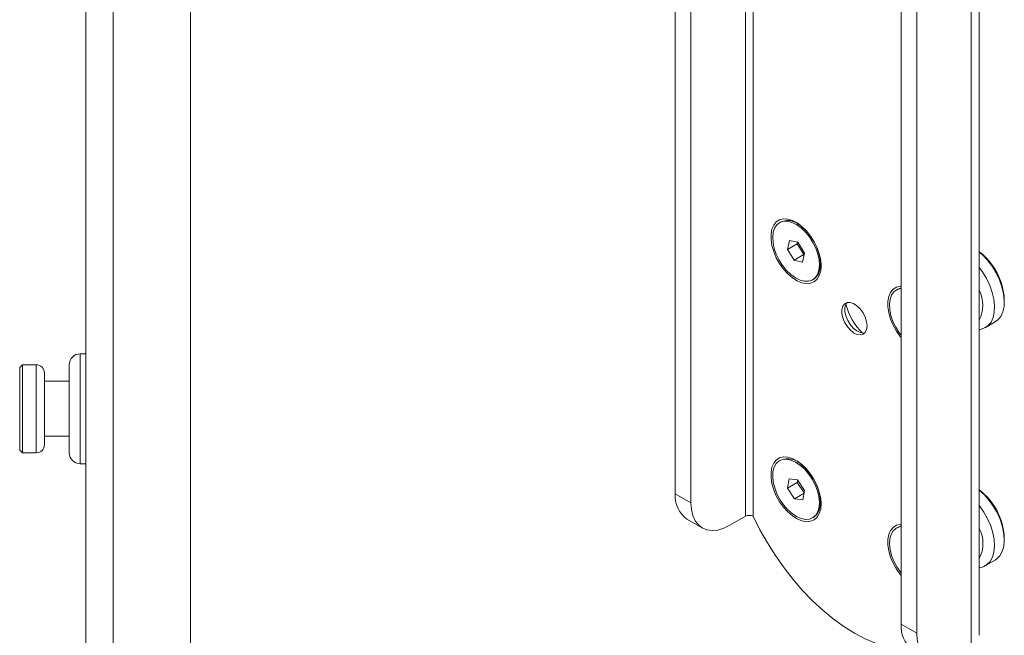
# Model space of a CAD drawing. Header units: millimetres. Extents: x 51 to 367, y 22 to 381.
# Tile 3 of 4: x 188 to 367, y 150 to 262. Entities that reach past the tile are written whole.
import ezdxf

# ---------------------------------------------------------------- set-up
doc = ezdxf.new("R2010")
doc.units = ezdxf.units.MM

msp = doc.modelspace()

# ---------------------------------------------------------------- linework, layer by layer
at = {"color": 7, "linetype": 'Continuous', "lineweight": 15}
for p, q in [((200.059, 346.781), (200.059, 126.781)), ((205.059, 126.781), (205.059, 346.781)), ((219.059, 136.781), (219.059, 336.781)), ((362.343, 150.111), (362.343, 329.75)), ((360.878, 148.07), (360.878, 327.709)), ((348.15, 152.154), (348.15, 315.462)), ((350.979, 150.521), (350.979, 313.829)), ((307.138, 175.829), (307.138, 268.975)), ((309.966, 174.197), (309.966, 266.962)), ((319.866, 265.496), (319.866, 171.746)), ((321.28, 266.238), (321.28, 171.746)), ((326.271, 225.241), (326.058, 225.119)), ((330.037, 224.502), (329.271, 224.944)), ((327.856, 221.893), (327.5, 220.257)), ((329.414, 221.558), (327.856, 221.893)), ((329.268, 221.278), (327.5, 220.257)), ((327.5, 220.257), (328.703, 218.287)), ((329.333, 221.575), (329.268, 221.278)), ((329.268, 221.278), (330.47, 219.308)), ((330.616, 219.588), (329.414, 221.558)), ((330.47, 219.308), (328.703, 218.287)), ((328.703, 218.287), (330.261, 217.953)), ((330.261, 217.953), (330.616, 219.588)), ((330.47, 219.308), (330.552, 219.29)), ((333.513, 217.596), (333.513, 218.48)), ((332.058, 214.726), (332.27, 214.849)), ((347.484, 212.995), (347.272, 212.873)), ((366.888, 210.738), (366.888, 211.146)), ((363.464, 206.055), (365.231, 207.075)), ((200.059, 201.281), (199.059, 201.281)), ((199.059, 201.281), (199.059, 200.737)), ((199.059, 200.737), (199.059, 181.281)), ((188.559, 199.281), (188.059, 198.781)), ((188.059, 198.373), (188.059, 198.781)), ((191.059, 199.281), (188.559, 199.281)), ((188.559, 199.281), (188.559, 198.846)), ((188.559, 198.846), (188.559, 183.281)), ((191.059, 198.846), (191.059, 199.281)), ((191.059, 183.281), (191.059, 198.846)), ((197.059, 198.846), (197.059, 199.281)), ((197.059, 183.281), (197.059, 198.846)), ((188.059, 183.781), (188.059, 198.373)), ((192.559, 197.781), (192.559, 197.428)), ((192.559, 197.428), (192.559, 184.781)), ((197.059, 196.281), (192.559, 196.281)), ((192.559, 186.281), (197.059, 186.281)), ((188.059, 183.781), (188.559, 183.281)), ((188.559, 183.281), (191.059, 183.281)), ((199.059, 181.281), (200.059, 181.281)), ((326.271, 181.965), (326.058, 181.842)), ((330.037, 181.225), (329.271, 181.667)), ((327.803, 178.577), (327.526, 176.879)), ((329.294, 177.899), (327.526, 176.879)), ((329.335, 178.344), (327.803, 178.577)), ((329.36, 178.306), (329.294, 177.899)), ((329.294, 177.899), (330.524, 176.006)), ((330.591, 176.413), (329.335, 178.344)), ((307.138, 175.829), (309.966, 174.197)), ((327.526, 176.879), (328.781, 174.948)), ((330.515, 175.948), (328.781, 174.948)), ((330.313, 174.715), (330.591, 176.413)), ((328.781, 174.948), (330.313, 174.715)), ((333.513, 174.319), (333.513, 175.203)), ((319.866, 171.746), (317.037, 170.113)), ((309.209, 171.251), (312.038, 169.618)), ((332.058, 171.45), (332.27, 171.572)), ((347.484, 169.719), (347.272, 169.596)), ((366.888, 167.461), (366.888, 167.87)), ((363.464, 162.778), (365.231, 163.799)), ((348.15, 152.154), (350.979, 150.521))]:
    msp.add_line(p, q, dxfattribs=at)
at = {"color": 7, "linetype": 'Continuous', "lineweight": 15, "flags": 128}
for points in [[(333.619, 217.29), (333.537, 216.341), (333.292, 215.521), (332.895, 214.86), (332.359, 214.383), (331.704, 214.105), (330.953, 214.038), (330.134, 214.184), (329.275, 214.537), (328.409, 215.084), (327.567, 215.807), (326.778, 216.678), (326.072, 217.667), (325.473, 218.737), (325.004, 219.85), (324.682, 220.965), (324.518, 222.043), (324.518, 223.044), (324.682, 223.933), (325.004, 224.676), (325.473, 225.248), (326.072, 225.627), (326.778, 225.8), (327.567, 225.761), (328.409, 225.51), (329.275, 225.058), (330.134, 224.42), (330.953, 223.62), (331.704, 222.685), (332.359, 221.652), (332.895, 220.555), (333.292, 219.436), (333.537, 218.334), (333.619, 217.29)], [(329.982, 224.171), (329.156, 224.764), (328.327, 225.171), (327.526, 225.376), (326.783, 225.371), (326.128, 225.157), (325.586, 224.742), (325.177, 224.142), (324.917, 223.38), (324.817, 222.485), (324.879, 221.491), (325.102, 220.437), (325.477, 219.363), (325.99, 218.311), (326.62, 217.321), (327.344, 216.43), (328.134, 215.674), (328.96, 215.081), (329.789, 214.675), (330.591, 214.469), (331.333, 214.474), (331.988, 214.688), (332.53, 215.103), (332.939, 215.703), (333.199, 216.465), (333.3, 217.361), (333.237, 218.354), (333.014, 219.408), (332.639, 220.482), (332.127, 221.534), (331.496, 222.525), (330.772, 223.415), (329.982, 224.171)], [(332.27, 214.849), (332.742, 215.225), (333.151, 215.825), (333.411, 216.588), (333.512, 217.483), (333.45, 218.477), (333.227, 219.531), (332.852, 220.605), (332.339, 221.657), (331.708, 222.647), (330.984, 223.537), (330.194, 224.293)], [(365.231, 207.075), (365.709, 207.426), (366.241, 208.077), (366.621, 208.908), (366.838, 209.894), (366.884, 211.005), (366.758, 212.207), (366.465, 213.463), (366.012, 214.736), (365.414, 215.987), (364.689, 217.177), (363.859, 218.271), (362.95, 219.236), (362.343, 219.767)], [(362.343, 216.945), (362.922, 216.157), (363.647, 214.966), (364.244, 213.716), (364.697, 212.443), (364.99, 211.186), (365.116, 209.984), (365.07, 208.874), (364.853, 207.888), (364.473, 207.057), (363.941, 206.406), (363.44, 206.041)], [(348.15, 204.239), (347.991, 204.432), (347.285, 205.42), (346.686, 206.49), (346.218, 207.603), (345.895, 208.719), (345.731, 209.797), (345.731, 210.798), (345.895, 211.687), (346.218, 212.43), (346.686, 213.002), (347.285, 213.381), (347.991, 213.554), (348.15, 213.563)], [(348.15, 213.144), (348.028, 213.13), (347.368, 212.925), (346.82, 212.519), (346.405, 211.926), (346.139, 211.17), (346.031, 210.28), (346.086, 209.29), (346.302, 208.238), (346.671, 207.164), (347.178, 206.11), (347.803, 205.116), (348.15, 204.658)], [(348.15, 213.238), (347.58, 213.048), (347.484, 212.995)], [(341.963, 206.349), (341.878, 207.114), (341.628, 207.921), (341.233, 208.709), (340.722, 209.421), (340.132, 210.004), (339.508, 210.414), (338.895, 210.62), (338.34, 210.609), (337.882, 210.379), (337.557, 209.95), (337.388, 209.351), (337.388, 208.628), (337.557, 207.835), (337.882, 207.03), (338.34, 206.273), (338.895, 205.619), (339.508, 205.118), (340.132, 204.807), (340.722, 204.709), (341.233, 204.831), (341.628, 205.163), (341.878, 205.682), (341.963, 206.349)], [(341.548, 205.067), (341.288, 205.035), (340.698, 205.134), (340.074, 205.445), (339.461, 205.946), (338.905, 206.599), (338.448, 207.356), (338.123, 208.162), (337.954, 208.955), (337.954, 209.678), (338.123, 210.276), (338.348, 210.61)], [(362.343, 205.634), (363.195, 205.914), (363.42, 206.056)], [(333.619, 174.013), (333.537, 173.064), (333.292, 172.244), (332.895, 171.584), (332.359, 171.106), (331.704, 170.829), (330.953, 170.761), (330.134, 170.907), (329.275, 171.26), (328.409, 171.808), (327.567, 172.53), (326.778, 173.401), (326.072, 174.39), (325.473, 175.46), (325.004, 176.573), (324.682, 177.688), (324.518, 178.766), (324.518, 179.768), (324.682, 180.656), (325.004, 181.4), (325.473, 181.971), (326.072, 182.35), (326.778, 182.523), (327.567, 182.484), (328.409, 182.234), (329.275, 181.781), (330.134, 181.143), (330.953, 180.343), (331.704, 179.409), (332.359, 178.375), (332.895, 177.278), (333.292, 176.159), (333.537, 175.057), (333.619, 174.013)], [(329.778, 181.058), (328.949, 181.607), (328.123, 181.964), (327.334, 182.118), (326.611, 182.061), (325.982, 181.796), (325.471, 181.333), (325.098, 180.69), (324.877, 179.891), (324.817, 178.968), (324.92, 177.956), (325.182, 176.893), (325.593, 175.821), (326.137, 174.78), (326.793, 173.811), (327.536, 172.951), (328.338, 172.233), (329.168, 171.685), (329.993, 171.327), (330.782, 171.174), (331.506, 171.231), (332.135, 171.496), (332.646, 171.959), (333.019, 172.602), (333.239, 173.401), (333.299, 174.324), (333.197, 175.336), (332.935, 176.399), (332.524, 177.471), (331.98, 178.512), (331.324, 179.481), (330.58, 180.341), (329.778, 181.058)], [(332.27, 171.572), (332.347, 171.619), (332.858, 172.082), (333.231, 172.725), (333.451, 173.523), (333.512, 174.446), (333.409, 175.459), (333.147, 176.522), (332.736, 177.594), (332.192, 178.634), (331.536, 179.603), (330.792, 180.463), (329.99, 181.181)], [(365.231, 163.799), (365.499, 163.976), (366.079, 164.562), (366.512, 165.335), (366.784, 166.272), (366.888, 167.345), (366.819, 168.52), (366.581, 169.763), (366.18, 171.034), (365.629, 172.297), (364.945, 173.512), (364.147, 174.642), (363.261, 175.653), (362.343, 176.491)], [(309.966, 174.197), (310.053, 172.969), (310.312, 171.873), (310.737, 170.934), (311.317, 170.177), (312.037, 169.618), (312.881, 169.273), (313.827, 169.15), (314.852, 169.251), (315.931, 169.575), (317.037, 170.113)], [(362.343, 173.668), (362.38, 173.621), (363.177, 172.491), (363.862, 171.276), (364.413, 170.014), (364.813, 168.742), (365.051, 167.5), (365.12, 166.324), (365.016, 165.252), (364.744, 164.315), (364.311, 163.541), (363.731, 162.955), (363.451, 162.771)], [(321.28, 171.746), (322.506, 169.307), (323.854, 166.923), (325.315, 164.611), (326.877, 162.388), (328.53, 160.268), (330.263, 158.268), (332.062, 156.401), (333.915, 154.681), (335.809, 153.12), (337.73, 151.729), (339.665, 150.518), (341.6, 149.495), (343.521, 148.668), (345.415, 148.042), (347.268, 147.623), (349.067, 147.413), (350.527, 147.399)], [(348.15, 160.962), (347.991, 161.155), (347.285, 162.144), (346.686, 163.214), (346.218, 164.327), (345.895, 165.442), (345.731, 166.52), (345.731, 167.521), (345.895, 168.41), (346.218, 169.153), (346.686, 169.725), (347.285, 170.104), (347.991, 170.277), (348.15, 170.287)], [(348.15, 169.961), (348.036, 169.937), (347.484, 169.719)], [(348.15, 169.867), (347.824, 169.815), (347.195, 169.55), (346.684, 169.087), (346.311, 168.444), (346.09, 167.645), (346.03, 166.722), (346.133, 165.709), (346.395, 164.647), (346.806, 163.574), (347.35, 162.534), (348.006, 161.565), (348.15, 161.382)], [(350.979, 150.521), (351.066, 149.294), (351.325, 148.197), (351.749, 147.259), (352.329, 146.501), (353.05, 145.942), (353.893, 145.597), (354.839, 145.474), (355.865, 145.576), (356.943, 145.899), (358.05, 146.437)]]:
    msp.add_lwpolyline(points, dxfattribs=at)
at = {"color": 7, "linetype": 'Continuous', "lineweight": 15}
for centre, radius, start, end in [((327.564, 222), 3.489, 41.08171, 111.75437), ((355.298, 210.612), 11.603, 2.63723, 52.61684), ((356.971, 210.097), 6.027, 333.0208, 26.9792), ((348.402, 212.719), 10.555, 193.29619, 226.69846), ((199.059, 199.281), 2, 90, 180), ((191.059, 197.781), 1.5, 0, 90), ((191.059, 184.781), 1.5, 270, 0), ((199.059, 183.281), 2, 180, 270), ((327.55, 178.818), 3.397, 44.07336, 112.12874), ((312.224, 175.373), 5.107, 174.87145, 233.81641), ((355.294, 167.334), 11.606, 2.64572, 52.60835), ((320.573, 170.381), 1.537, 62.60998, 117.39002), ((357.095, 166.82), 5.917, 332.47599, 27.52401), ((362.152, 164.632), 2.266, 274.82773, 304.79638), ((353.237, 151.697), 5.107, 174.87145, 233.81641)]:
    msp.add_arc(centre, radius, start, end, dxfattribs=at)

doc.saveas('drawing.dxf')
